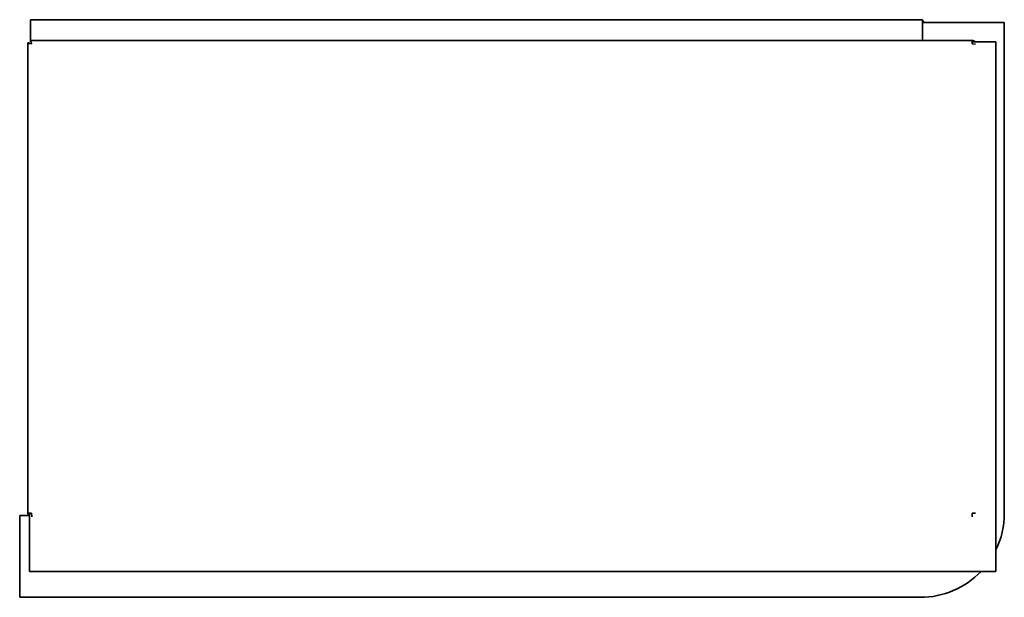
# Model space of a CAD drawing. Extents: x -6.9 to 74.5, y 4 to 48.7.
# Tile 3 of 3: x 50.5 to 74.5, y 4 to 18.1. Entities that reach past the tile are written whole.
import ezdxf

# ---------------------------------------------------------------- set-up
doc = ezdxf.new("R2010")
doc.units = 0
doc.header["$MEASUREMENT"] = 0

msp = doc.modelspace()

# ---------------------------------------------------------------- linework, layer by layer
at = {"color": 7, "lineweight": 35}
for p, q in [((50.776, 18.074), (50.776, 18.007)), ((50.776, 18.074), (72.542, 18.074)), ((50.776, 18.074), (72.542, 18.074)), ((72.542, 18.007), (72.542, 18.074)), ((50.776, 17.619), (50.776, 18.007)), ((72.539, 17.569), (72.539, 18.006)), ((74.539, 18.006), (72.539, 18.006)), ((72.542, 18.007), (72.542, 18.006)), ((72.575, 18.006), (72.575, 18.009)), ((74.539, 6.03), (74.539, 18.006)), ((50.776, 17.619), (50.776, 17.569)), ((73.752, 17.569), (50.776, 17.569)), ((50.776, 17.569), (50.776, 17.534)), ((73.752, 17.484), (73.752, 17.569)), ((50.713, 17.506), (50.713, 6.03)), ((50.713, 17.506), (50.749, 17.506)), ((73.752, 17.534), (74.334, 17.534)), ((73.838, 17.477), (73.752, 17.484)), ((74.334, 4.614), (74.334, 17.534)), ((50.799, 6.03), (50.713, 6.03)), ((50.749, 4.614), (50.749, 6.03)), ((50.799, 6.03), (50.806, 5.944)), ((73.752, 6.03), (73.752, 5.944)), ((73.838, 6.03), (73.752, 6.03)), ((50.511, 5.98), (50.729, 5.98)), ((50.511, 3.98), (50.511, 5.98)), ((50.749, 4.614), (74.334, 4.614)), ((50.511, 3.98), (72.489, 3.98))]:
    msp.add_line(p, q, dxfattribs=at)
for points in [[(50.799, 17.484), (50.791, 17.526), (50.787, 17.545), (50.783, 17.561), (50.78, 17.566), (50.779, 17.568), (50.778, 17.569), (50.776, 17.569)], [(50.713, 17.506), (50.713, 17.505), (50.713, 17.504), (50.715, 17.503), (50.719, 17.5), (50.728, 17.497), (50.751, 17.492), (50.799, 17.484)]]:
    msp.add_lwpolyline(points, dxfattribs=at)
for centre, radius, start, end in [((72.519, 18.009), 0.0559, 0, 65.524), ((73.752, 17.484), 0.0859, 35.5964, 90), ((50.799, 6.03), 0.0859, 180, 234.4036), ((72.489, 6.03), 2.05, 334.1582, 0), ((72.489, 6.03), 2.05, 270, 316.2786)]:
    msp.add_arc(centre, radius, start, end, dxfattribs=at)

doc.saveas('drawing.dxf')
